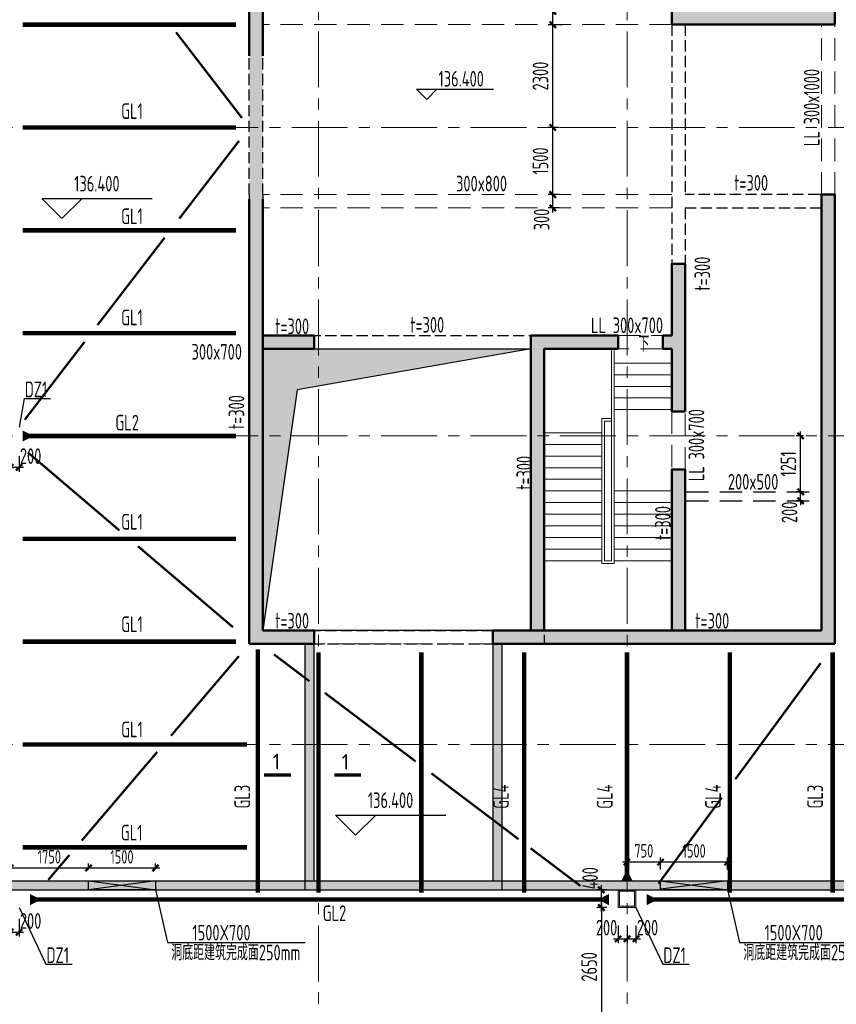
# Model space of a CAD drawing. Extents: x 297125 to 381225, y 1257649 to 1317049.
# Tile 6 of 42: x 322517 to 340786, y 1268795 to 1290818. Entities that reach past the tile are written whole.
import ezdxf
from ezdxf.enums import TextEntityAlignment as Align

# ---------------------------------------------------------------- set-up
doc = ezdxf.new("R2010")
doc.units = 0
doc.header["$LTSCALE"] = 1000
for name, pattern in [('DASH', [0.35, 0.25, -0.1]), ('DASHED', [0.75, 0.5, -0.25]), ('S-PLAN-F6以上-MODEL2$0$S-PLAN-F6以上-BEAM$0$DASHED', [0.75, 0.5, -0.25]), ('S-REF-AXIS$0$CENTER', [2, 1.25, -0.25, 0.25, -0.25])]:
    doc.linetypes.add(name, pattern=pattern)
doc.layers.get('0').update_dxf_attribs({"linetype": 'CONTINUOUS'})
doc.layers.get('Defpoints').update_dxf_attribs({"linetype": 'CONTINUOUS'})
for name, color, linetype, lineweight in [('1标注', 7, 'CONTINUOUS', 13), ('AM-STAR-G$0$A-ANNO-SYMB', 3, 'CONTINUOUS', 18), ('AM-STAR-G$0$A-ANNO-TEXT', 7, 'CONTINUOUS', 25), ('AM-STAR-G$0$A-FLOR-STRS', 51, 'CONTINUOUS', 18), ('COLU', 7, 'CONTINUOUS', 0), ('DIM', 3, 'CONTINUOUS', 0), ('S-BEAM-SE', 144, 'DASHED', 25), ('S-HOLE', 5, 'CONTINUOUS', 25), ('S-HOLE-HATCH', 254, 'CONTINUOUS', 25), ('S-PLAN-F6以上-MODEL2$0$S-PLAN-F6以上-BEAM$0$S-BEAM', 130, 'S-PLAN-F6以上-MODEL2$0$S-PLAN-F6以上-BEAM$0$DASHED', 20), ('S-REF-AXIS$0$S-AXIS', 10, 'S-REF-AXIS$0$CENTER', 18), ('S-STEL-COLU', 140, 'CONTINUOUS', 20), ('S-STEL-HATCH', 252, 'CONTINUOUS', 20), ('S-WALL-DASH', 50, 'DASHED', 50), ('STPM_RBEAM_SIG', 2, 'CONTINUOUS', 0), ('STPM_RBEAM_THICK', 3, 'CONTINUOUS', 0), ('STPM_SBEAM_THICK', 2, 'CONTINUOUS', 0), ('THICK', 6, 'CONTINUOUS', 0)]:
    doc.layers.add(name, color=color, linetype=linetype, lineweight=lineweight)
for name, color, linetype in [('A-ANNO-IDEN-LEVL', 3, 'CONTINUOUS'), ('A-ANNO-TEXT', 7, 'CONTINUOUS'), ('A-WALL', 255, 'CONTINUOUS'), ('A-WALL-HATCH', 251, 'CONTINUOUS')]:
    doc.layers.add(name, color=color, linetype=linetype)
doc.styles.add('_TCH_DIM', font='tssdeng', dxfattribs={"width": 0.7, "bigfont": 'hztxt'})
doc.styles.add('AM-STAR-G$0$_TCH_DIM', font='tssdeng.shx', dxfattribs={"width": 0.7, "bigfont": 'hztxt.shx'})
doc.styles.add('TSSD_Dimension', font='tssdeng.shx', dxfattribs={"width": 0.7, "bigfont": 'hztxt.shx'})
doc.styles.add('TSSD_Label', font='tssdeng.shx', dxfattribs={"width": 0.7, "bigfont": 'hztxt.shx'})
doc.styles.add('TSSD_Rein', font='tssdeng.shx', dxfattribs={"width": 0.7, "bigfont": 'hztxt.shx'})
doc.dimstyles.new('TSSD_100_100', dxfattribs={"dimtxt": 300, "dimasz": 100, "dimexe": 100, "dimexo": 250, "dimgap": 100, "dimtad": 1, "dimdec": 0, "dimzin": 0, "dimdsep": 46, "dimtxsty": 'TSSD_Dimension', "dimblk": 'ARCHTICK', "dimblk1": 'ARCHTICK', "dimblk2": 'ARCHTICK', "dimcen": 0, "dimdle": 100, "dimclrt": 7, "dimadec": 0, "dimazin": 0, "dimtfac": 1, "dimtdec": 0, "dimtix": 1, "dimtmove": 2, "dimatfit": 3, "dimfxl": 1, "dimtolj": 1, "dimtzin": 0, "dimarcsym": 0})

# ---------------------------------------------------------------- blocks, each defined once
blk = doc.blocks.new('136wall')
at = {"layer": 'A-WALL-HATCH'}
for points in [[(338511, 1478303), (338811, 1478003), (338811, 1481753), (338511, 1481753)], [(325711, 1474103), (326011, 1474103), (326011, 1481153), (325911, 1481320), (325711, 1481353)], [(335161, 1478003), (335461, 1478303), (335461, 1481453), (335161, 1481153)], [(335461, 1478303), (335161, 1478003), (338811, 1478003), (338511, 1478303)], [(325711, 1464153), (326011, 1464453), (326011, 1474103), (325711, 1474103)], [(338511, 1474203), (338511, 1469453), (338811, 1469453), (338811, 1474203)], [(335161, 1471053), (334961, 1471053), (334961, 1470753), (335161, 1470753), (335161, 1469353), (335461, 1469353), (335461, 1470753), (335461, 1472653), (335161, 1472653)], [(327161, 1471053), (326011, 1471053), (326011, 1470753), (327161, 1470753)], [(332311, 1470753), (333961, 1470753), (333961, 1471053), (332011, 1471053), (332011, 1464453), (332211, 1464453), (332311, 1464453)], [(338811, 1469453), (338511, 1469453), (338511, 1467753), (338811, 1467753)], [(335461, 1468053), (335161, 1468053), (335161, 1464453), (335311, 1464453), (335461, 1464453)], [(338811, 1467753), (338511, 1467753), (338511, 1464453), (338811, 1464153)], [(326011, 1464453), (325711, 1464153), (327161, 1464153), (327161, 1464453)], [(331161, 1464153), (332211, 1464153), (332211, 1464453), (331161, 1464453)], [(332211, 1464453), (332211, 1464153), (335311, 1464153), (335311, 1464453)], [(335311, 1464453), (335311, 1464153), (338811, 1464153), (338511, 1464453)]]:
    blk.add_hatch(color=256, dxfattribs=at).paths.add_polyline_path(points)
at = {"layer": 'S-WALL-DASH', "linetype": 'ByBlock'}
for p, q in [((338811, 1478003), (338811, 1481753)), ((325711, 1477303), (325711, 1481353)), ((326011, 1477303), (326011, 1481153)), ((335161, 1478003), (335161, 1481153)), ((335161, 1478003), (338811, 1478003)), ((325711, 1464153), (325711, 1474103)), ((326011, 1464453), (326011, 1474103)), ((338511, 1474203), (338511, 1469453)), ((338811, 1474203), (338511, 1474203)), ((338811, 1474203), (338811, 1469453)), ((338511, 1469453), (338511, 1467753)), ((338811, 1469453), (338811, 1467753)), ((338511, 1467753), (338511, 1464453)), ((338811, 1467753), (338811, 1464153)), ((326011, 1464453), (327161, 1464453)), ((327161, 1464453), (327161, 1464153)), ((331161, 1464453), (332211, 1464453)), ((331161, 1464453), (331161, 1464153)), ((332211, 1464453), (335311, 1464453)), ((335311, 1464453), (338511, 1464453)), ((325711, 1464153), (327161, 1464153)), ((331161, 1464153), (332211, 1464153)), ((332211, 1464153), (335311, 1464153)), ((335311, 1464153), (338811, 1464153))]:
    blk.add_line(p, q, dxfattribs=at)
for points in [[(334961, 1471053), (335161, 1471053), (335161, 1472653), (335461, 1472653), (335461, 1470753)], [(326011, 1471053), (327161, 1471053), (327161, 1470753), (326011, 1470753)], [(332011, 1464453), (332011, 1471053), (333961, 1471053)], [(333961, 1470753), (332311, 1470753), (332311, 1464453)], [(335161, 1470753), (334961, 1470753)]]:
    blk.add_lwpolyline(points, dxfattribs=at)
at = {"layer": 'S-WALL-DASH', "linetype": 'Continuous'}
for points in [[(333961, 1471053), (333961, 1470753)], [(334961, 1471053), (334961, 1470753)], [(335161, 1470753), (335161, 1469353), (335461, 1469353), (335461, 1470753)], [(335161, 1464453), (335161, 1468053), (335461, 1468053), (335461, 1464453)]]:
    blk.add_lwpolyline(points, dxfattribs=at)
blk = doc.blocks.new('axil')
at = {"layer": 'S-REF-AXIS$0$S-AXIS'}
for p, q in [((-791074.7, 1009933), (-791074.7, 1055133)), ((-784174.7, 1009933), (-784174.7, 1055133)), ((-813674.7, 1033033), (-768974.7, 1033033)), ((-813674.7, 1026133), (-768974.7, 1026133)), ((-813674.7, 1019233), (-768974.7, 1019233))]:
    blk.add_line(p, q, dxfattribs=at)
blk = doc.blocks.new('756745674')
at = {"layer": 'S-STEL-HATCH'}
h = blk.add_hatch(color=256, dxfattribs=at)
h.dxf.hatch_style = 1
h.paths.add_polyline_path([(312985, 1557855), (312985, 1558255), (312585, 1558255), (312585, 1557855)])
h.paths.add_polyline_path([(312615, 1557885), (312615, 1558225), (312955, 1558225), (312955, 1557885)], flags=16)
at = {"layer": 'S-STEL-COLU'}
for points in [[(312585, 1557855), (312985, 1557855), (312985, 1558255), (312585, 1558255)], [(312615, 1557885), (312955, 1557885), (312955, 1558225), (312615, 1558225)]]:
    blk.add_lwpolyline(points, close=True, dxfattribs=at)
blk = doc.blocks.new('765764546')
at = {"layer": 'A-WALL', "linetype": 'DASH'}
for p, q in [((280342, 1250158), (280342, 1253408)), ((293442, 1250158), (293442, 1253508)), ((280642, 1250158), (280642, 1253308)), ((289792, 1250158), (289792, 1253308)), ((289792, 1250158), (289792, 1243208)), ((290092, 1250158), (290092, 1246358)), ((290092, 1250158), (293442, 1250158)), ((280342, 1246358), (280342, 1243183)), ((280642, 1246358), (280642, 1243208)), ((293442, 1246358), (290092, 1246358)), ((293442, 1246358), (293442, 1239608)), ((290092, 1246058), (293142, 1246058)), ((290092, 1246058), (290092, 1242908)), ((293142, 1246058), (293142, 1239608)), ((280342, 1243183), (280342, 1236308)), ((280642, 1243208), (286792, 1243208)), ((286792, 1243208), (288592, 1243208)), ((290092, 1243108), (290092, 1242908)), ((280642, 1242908), (280642, 1236608)), ((280642, 1242908), (286642, 1242908)), ((286642, 1242908), (286642, 1241908)), ((286942, 1241208), (286942, 1242908)), ((286942, 1242908), (288592, 1242908)), ((286642, 1241908), (286642, 1236608)), ((286942, 1236608), (286942, 1241208)), ((289792, 1240208), (289792, 1239608)), ((290092, 1240208), (290092, 1239608)), ((289792, 1239608), (289792, 1236608)), ((290092, 1239608), (290092, 1236608)), ((293142, 1239608), (293142, 1236608)), ((293442, 1239608), (293442, 1236308)), ((280642, 1236608), (286642, 1236608)), ((286942, 1236608), (289792, 1236608)), ((290092, 1236608), (293142, 1236608)), ((280342, 1236308), (286792, 1236308)), ((286792, 1236308), (289942, 1236308)), ((289942, 1236308), (293442, 1236308))]:
    blk.add_line(p, q, dxfattribs=at)
at = {"layer": 'S-HOLE-HATCH', "linetype": 'DASH'}
for points in [[(280342, 1246358), (280342, 1246358), (280342, 1250158)], [(280642, 1246358), (280642, 1250158)]]:
    blk.add_lwpolyline(points, dxfattribs=at)
blk.add_lwpolyline([(293142, 1246358), (293142, 1246358)], close=True, dxfattribs=at)
blk = doc.blocks.new('_ArchTick')
at = {"color": 0, "linetype": 'ByBlock', "const_width": 0.5}
blk.add_lwpolyline([(-0.71, -0.71), (0.71, 0.71)], dxfattribs=at)
blk = doc.blocks.new('*D164')
at = {"layer": 'Defpoints', "color": 0, "transparency": 16777216}
for p in [(335900, 1271357), (335528, 1270957), (335900, 1270957)]:
    blk.add_point(p, dxfattribs=at)
at = {"layer": 'DIM', "color": 0, "lineweight": -2, "transparency": 16777216}
for p, q in [((335528, 1271457), (335528, 1270857)), ((335650, 1271357), (335428, 1271357)), ((335650, 1270957), (335428, 1270957))]:
    blk.add_line(p, q, dxfattribs=at)
at = {"layer": 'DIM', "color": 0, "lineweight": -2, "transparency": 16777216, "xscale": 100, "yscale": 100, "zscale": 100}
for p, rotation in [((335528, 1271357), 90), ((335528, 1270957), 270)]:
    blk.add_blockref('_ArchTick', p, dxfattribs=dict(at, rotation=rotation))
at = {"layer": 'DIM', "color": 7, "transparency": 16777216, "insert": (335278, 1271615), "char_height": 350, "attachment_point": 5, "rotation": 90, "style": 'TSSD_Dimension'}
blk.add_mtext('\\A1;400', dxfattribs=at)
blk = doc.blocks.new('*D163')
at = {"layer": 'Defpoints', "color": 0, "transparency": 16777216}
for p in [(335904, 1270957, 0), (335532, 1268307), (335904, 1268307)]:
    blk.add_point(p, dxfattribs=at)
at = {"layer": 'DIM', "color": 0, "lineweight": -2, "transparency": 16777216}
for p, q in [((335532, 1271057), (335532, 1268207)), ((335654, 1270957), (335432, 1270957)), ((335654, 1268307), (335432, 1268307))]:
    blk.add_line(p, q, dxfattribs=at)
at = {"layer": 'DIM', "color": 0, "lineweight": -2, "transparency": 16777216, "xscale": 100, "yscale": 100, "zscale": 100}
for p, rotation in [((335532, 1270957), 90), ((335532, 1268307), 270)]:
    blk.add_blockref('_ArchTick', p, dxfattribs=dict(at, rotation=rotation))
at = {"layer": 'DIM', "color": 7, "transparency": 16777216, "insert": (335257, 1269632), "char_height": 350, "attachment_point": 5, "rotation": 90, "style": 'TSSD_Dimension'}
blk.add_mtext('\\A1;2650', dxfattribs=at)
blk = doc.blocks.new('*D148')
at = {"layer": 'Defpoints', "color": 0, "transparency": 16777216}
for p in [(322304, 1270957), (322504, 1270957), (322504, 1270409)]:
    blk.add_point(p, dxfattribs=at)
at = {"layer": 'DIM', "color": 0, "lineweight": -2, "transparency": 16777216}
for p, q in [((322304, 1270707), (322304, 1270309)), ((322504, 1270707), (322504, 1270309)), ((322204, 1270409), (322604, 1270409))]:
    blk.add_line(p, q, dxfattribs=at)
at = {"layer": 'DIM', "color": 0, "lineweight": -2, "transparency": 16777216, "xscale": 100, "yscale": 100, "zscale": 100, "rotation": 180}
blk.add_blockref('_ArchTick', (322304, 1270409), dxfattribs=at)
at = {"layer": 'DIM', "color": 0, "lineweight": -2, "transparency": 16777216, "xscale": 100, "yscale": 100, "zscale": 100}
blk.add_blockref('_ArchTick', (322504, 1270409), dxfattribs=at)
at = {"layer": 'DIM', "color": 7, "transparency": 16777216, "insert": (322762, 1270659), "char_height": 350, "attachment_point": 5, "style": 'TSSD_Dimension'}
blk.add_mtext('\\A1;200', dxfattribs=at)
blk = doc.blocks.new('*D146')
at = {"layer": 'Defpoints', "color": 0, "transparency": 16777216}
for p in [(336104, 1270807), (336304, 1270807), (336304, 1270259)]:
    blk.add_point(p, dxfattribs=at)
at = {"layer": 'DIM', "color": 0, "lineweight": -2, "transparency": 16777216}
for p, q in [((336104, 1270557), (336104, 1270159)), ((336304, 1270557), (336304, 1270159)), ((336004, 1270259), (336404, 1270259))]:
    blk.add_line(p, q, dxfattribs=at)
at = {"layer": 'DIM', "color": 0, "lineweight": -2, "transparency": 16777216, "xscale": 100, "yscale": 100, "zscale": 100, "rotation": 180}
blk.add_blockref('_ArchTick', (336104, 1270259), dxfattribs=at)
at = {"layer": 'DIM', "color": 0, "lineweight": -2, "transparency": 16777216, "xscale": 100, "yscale": 100, "zscale": 100}
blk.add_blockref('_ArchTick', (336304, 1270259), dxfattribs=at)
at = {"layer": 'DIM', "color": 7, "transparency": 16777216, "insert": (336562, 1270509), "char_height": 350, "attachment_point": 5, "style": 'TSSD_Dimension'}
blk.add_mtext('\\A1;200', dxfattribs=at)
blk = doc.blocks.new('*D145')
at = {"layer": 'Defpoints', "color": 0, "transparency": 16777216}
for p in [(335904, 1270807), (336104, 1270807), (336104, 1270259)]:
    blk.add_point(p, dxfattribs=at)
at = {"layer": 'DIM', "color": 0, "lineweight": -2, "transparency": 16777216}
for p, q in [((335904, 1270557), (335904, 1270159)), ((336104, 1270557), (336104, 1270159)), ((335804, 1270259), (336204, 1270259))]:
    blk.add_line(p, q, dxfattribs=at)
at = {"layer": 'DIM', "color": 0, "lineweight": -2, "transparency": 16777216, "xscale": 100, "yscale": 100, "zscale": 100, "rotation": 180}
blk.add_blockref('_ArchTick', (335904, 1270259), dxfattribs=at)
at = {"layer": 'DIM', "color": 0, "lineweight": -2, "transparency": 16777216, "xscale": 100, "yscale": 100, "zscale": 100}
blk.add_blockref('_ArchTick', (336104, 1270259), dxfattribs=at)
at = {"layer": 'DIM', "color": 7, "transparency": 16777216, "insert": (335646, 1270509), "char_height": 350, "attachment_point": 5, "style": 'TSSD_Dimension'}
blk.add_mtext('\\A1;200', dxfattribs=at)
blk = doc.blocks.new('*D136')
at = {"layer": 'Defpoints', "color": 0, "transparency": 16777216}
for p in [(322304, 1281306), (322504, 1281306), (322504, 1280806)]:
    blk.add_point(p, dxfattribs=at)
at = {"layer": 'DIM', "color": 0, "lineweight": -2, "transparency": 16777216}
for p, q in [((322304, 1281056), (322304, 1280706)), ((322504, 1281056), (322504, 1280706)), ((322204, 1280806), (322604, 1280806))]:
    blk.add_line(p, q, dxfattribs=at)
at = {"layer": 'DIM', "color": 0, "lineweight": -2, "transparency": 16777216, "xscale": 100, "yscale": 100, "zscale": 100, "rotation": 180}
blk.add_blockref('_ArchTick', (322304, 1280806), dxfattribs=at)
at = {"layer": 'DIM', "color": 0, "lineweight": -2, "transparency": 16777216, "xscale": 100, "yscale": 100, "zscale": 100}
blk.add_blockref('_ArchTick', (322504, 1280806), dxfattribs=at)
at = {"layer": 'DIM', "color": 7, "transparency": 16777216, "insert": (322762, 1281056), "char_height": 350, "attachment_point": 5, "style": 'TSSD_Dimension'}
blk.add_mtext('\\A1;200', dxfattribs=at)
blk = doc.blocks.new('*D82')
at = {"layer": 'Defpoints', "color": 0, "transparency": 16777216}
for p in [(339988, 1281507), (340302, 1281507), (340302, 1280257)]:
    blk.add_point(p, dxfattribs=at)
at = {"layer": 'DIM', "color": 0, "lineweight": -2, "transparency": 16777216}
for p, q in [((339988, 1280157), (339988, 1281607)), ((340052, 1281507), (339888, 1281507)), ((340052, 1280257), (339888, 1280257))]:
    blk.add_line(p, q, dxfattribs=at)
at = {"layer": 'DIM', "color": 0, "lineweight": -2, "transparency": 16777216, "xscale": 100, "yscale": 100, "zscale": 100}
for p, rotation in [((339988, 1281507), 90), ((339988, 1280257), 270)]:
    blk.add_blockref('_ArchTick', p, dxfattribs=dict(at, rotation=rotation))
at = {"layer": 'DIM', "color": 7, "transparency": 16777216, "insert": (339713, 1280882), "char_height": 350, "attachment_point": 5, "rotation": 90, "style": 'TSSD_Dimension'}
blk.add_mtext('\\A1;1251', dxfattribs=at)
blk = doc.blocks.new('*D81')
at = {"layer": 'Defpoints', "color": 0, "transparency": 16777216}
for p in [(339988, 1280257), (340302, 1280257), (340302, 1280057)]:
    blk.add_point(p, dxfattribs=at)
at = {"layer": 'DIM', "color": 0, "lineweight": -2, "transparency": 16777216}
for p, q in [((340052, 1280257), (339888, 1280257)), ((339988, 1280257), (339988, 1280357)), ((339988, 1280057), (339988, 1280257)), ((340052, 1280057), (339888, 1280057)), ((339988, 1280057), (339988, 1279957))]:
    blk.add_line(p, q, dxfattribs=at)
at = {"layer": 'DIM', "color": 0, "lineweight": -2, "transparency": 16777216, "xscale": 100, "yscale": 100, "zscale": 100}
for p, rotation in [((339988, 1280257), 270), ((339988, 1280057), 90)]:
    blk.add_blockref('_ArchTick', p, dxfattribs=dict(at, rotation=rotation))
at = {"layer": 'DIM', "color": 7, "transparency": 16777216, "insert": (339738, 1279799), "char_height": 350, "attachment_point": 5, "rotation": 90, "style": 'TSSD_Dimension'}
blk.add_mtext('\\A1;200', dxfattribs=at)
blk = doc.blocks.new('*D62')
at = {"layer": 'Defpoints', "color": 0, "transparency": 16777216}
for p in [(334443, 1291007), (334904, 1291007), (334904, 1290707)]:
    blk.add_point(p, dxfattribs=at)
at = {"layer": 'DIM', "color": 0, "lineweight": -2, "transparency": 16777216}
for p, q in [((334443, 1290607), (334443, 1291107)), ((334654, 1291007), (334343, 1291007)), ((334654, 1290707), (334343, 1290707))]:
    blk.add_line(p, q, dxfattribs=at)
at = {"layer": 'DIM', "color": 0, "lineweight": -2, "transparency": 16777216, "xscale": 100, "yscale": 100, "zscale": 100}
for p, rotation in [((334443, 1291007), 90), ((334443, 1290707), 270)]:
    blk.add_blockref('_ArchTick', p, dxfattribs=dict(at, rotation=rotation))
at = {"layer": 'DIM', "color": 7, "transparency": 16777216, "insert": (334193, 1291265), "char_height": 350, "attachment_point": 5, "rotation": 90, "style": 'TSSD_Dimension'}
blk.add_mtext('\\A1;300', dxfattribs=at)
blk = doc.blocks.new('*D61')
at = {"layer": 'Defpoints', "color": 0, "transparency": 16777216}
for p in [(334443, 1286907), (334837, 1286907), (334837, 1286607)]:
    blk.add_point(p, dxfattribs=at)
at = {"layer": 'DIM', "color": 0, "lineweight": -2, "transparency": 16777216}
for p, q in [((334587, 1286907), (334343, 1286907)), ((334443, 1286507), (334443, 1287007)), ((334587, 1286607), (334343, 1286607))]:
    blk.add_line(p, q, dxfattribs=at)
at = {"layer": 'DIM', "color": 0, "lineweight": -2, "transparency": 16777216, "xscale": 100, "yscale": 100, "zscale": 100}
for p, rotation in [((334443, 1286907), 90), ((334443, 1286607), 270)]:
    blk.add_blockref('_ArchTick', p, dxfattribs=dict(at, rotation=rotation))
at = {"layer": 'DIM', "color": 7, "transparency": 16777216, "insert": (334193, 1286349), "char_height": 350, "attachment_point": 5, "rotation": 90, "style": 'TSSD_Dimension'}
blk.add_mtext('\\A1;300', dxfattribs=at)
blk = doc.blocks.new('*D60')
at = {"layer": 'Defpoints', "color": 0, "transparency": 16777216}
for p in [(334443, 1290707), (334904, 1290707), (334837, 1288407)]:
    blk.add_point(p, dxfattribs=at)
at = {"layer": 'DIM', "color": 0, "lineweight": -2, "transparency": 16777216}
for p, q in [((334443, 1288307), (334443, 1290807)), ((334654, 1290707), (334343, 1290707)), ((334587, 1288407), (334343, 1288407))]:
    blk.add_line(p, q, dxfattribs=at)
at = {"layer": 'DIM', "color": 0, "lineweight": -2, "transparency": 16777216, "xscale": 100, "yscale": 100, "zscale": 100}
for p, rotation in [((334443, 1290707), 90), ((334443, 1288407), 270)]:
    blk.add_blockref('_ArchTick', p, dxfattribs=dict(at, rotation=rotation))
at = {"layer": 'DIM', "color": 7, "transparency": 16777216, "insert": (334168, 1289557), "char_height": 350, "attachment_point": 5, "rotation": 90, "style": 'TSSD_Dimension'}
blk.add_mtext('\\A1;2300', dxfattribs=at)
blk = doc.blocks.new('*D59')
at = {"layer": 'Defpoints', "color": 0, "transparency": 16777216}
for p in [(334443, 1288407), (334837, 1288407), (334837, 1286907)]:
    blk.add_point(p, dxfattribs=at)
at = {"layer": 'DIM', "color": 0, "lineweight": -2, "transparency": 16777216}
for p, q in [((334587, 1288407), (334343, 1288407)), ((334443, 1286807), (334443, 1288507)), ((334587, 1286907), (334343, 1286907))]:
    blk.add_line(p, q, dxfattribs=at)
at = {"layer": 'DIM', "color": 0, "lineweight": -2, "transparency": 16777216, "xscale": 100, "yscale": 100, "zscale": 100}
for p, rotation in [((334443, 1288407), 90), ((334443, 1286907), 270)]:
    blk.add_blockref('_ArchTick', p, dxfattribs=dict(at, rotation=rotation))
at = {"layer": 'DIM', "color": 7, "transparency": 16777216, "insert": (334168, 1287657), "char_height": 350, "attachment_point": 5, "rotation": 90, "style": 'TSSD_Dimension'}
blk.add_mtext('\\A1;1500', dxfattribs=at)
blk = doc.blocks.new('*D200')
at = {"layer": 'Defpoints', "color": 0, "transparency": 16777216}
for p in [(336104, 1271977), (336104, 1271557), (336854, 1271557)]:
    blk.add_point(p, dxfattribs=at)
at = {"layer": 'DIM', "color": 0, "lineweight": -2, "transparency": 16777216}
for p, q in [((336954, 1271977), (336004, 1271977)), ((336104, 1271807), (336104, 1272077)), ((336854, 1271807), (336854, 1272077))]:
    blk.add_line(p, q, dxfattribs=at)
at = {"layer": 'DIM', "color": 0, "lineweight": -2, "transparency": 16777216, "xscale": 100, "yscale": 100, "zscale": 100, "rotation": 180}
blk.add_blockref('_ArchTick', (336104, 1271977), dxfattribs=at)
at = {"layer": 'DIM', "color": 0, "lineweight": -2, "transparency": 16777216, "xscale": 100, "yscale": 100, "zscale": 100}
blk.add_blockref('_ArchTick', (336854, 1271977), dxfattribs=at)
at = {"layer": 'DIM', "color": 7, "transparency": 16777216, "insert": (336479, 1272227), "char_height": 300, "attachment_point": 5, "style": 'TSSD_Dimension'}
blk.add_mtext('\\A1;750', dxfattribs=at)
blk = doc.blocks.new('*D201')
at = {"layer": 'Defpoints', "color": 0, "transparency": 16777216}
for p in [(336854, 1271977), (336854, 1271557), (338354, 1271557)]:
    blk.add_point(p, dxfattribs=at)
at = {"layer": 'DIM', "color": 0, "lineweight": -2, "transparency": 16777216}
for p, q in [((338454, 1271977), (336754, 1271977)), ((336854, 1271807), (336854, 1272077)), ((338354, 1271807), (338354, 1272077))]:
    blk.add_line(p, q, dxfattribs=at)
at = {"layer": 'DIM', "color": 0, "lineweight": -2, "transparency": 16777216, "xscale": 100, "yscale": 100, "zscale": 100, "rotation": 180}
blk.add_blockref('_ArchTick', (336854, 1271977), dxfattribs=at)
at = {"layer": 'DIM', "color": 0, "lineweight": -2, "transparency": 16777216, "xscale": 100, "yscale": 100, "zscale": 100}
blk.add_blockref('_ArchTick', (338354, 1271977), dxfattribs=at)
at = {"layer": 'DIM', "color": 7, "transparency": 16777216, "insert": (337604, 1272227), "char_height": 300, "attachment_point": 5, "style": 'TSSD_Dimension'}
blk.add_mtext('\\A1;1500', dxfattribs=at)
blk = doc.blocks.new('*D202')
at = {"layer": 'Defpoints', "color": 0, "transparency": 16777216}
for p in [(324054, 1271843), (324054, 1271557), (325554, 1271557)]:
    blk.add_point(p, dxfattribs=at)
at = {"layer": 'DIM', "color": 0, "lineweight": -2, "transparency": 16777216}
for p, q in [((324054, 1271807), (324054, 1271943)), ((325554, 1271807), (325554, 1271943)), ((325654, 1271843), (323954, 1271843))]:
    blk.add_line(p, q, dxfattribs=at)
at = {"layer": 'DIM', "color": 0, "lineweight": -2, "transparency": 16777216, "xscale": 100, "yscale": 100, "zscale": 100, "rotation": 180}
blk.add_blockref('_ArchTick', (324054, 1271843), dxfattribs=at)
at = {"layer": 'DIM', "color": 0, "lineweight": -2, "transparency": 16777216, "xscale": 100, "yscale": 100, "zscale": 100}
blk.add_blockref('_ArchTick', (325554, 1271843), dxfattribs=at)
at = {"layer": 'DIM', "color": 7, "transparency": 16777216, "insert": (324804, 1272093), "char_height": 300, "attachment_point": 5, "style": 'TSSD_Dimension'}
blk.add_mtext('\\A1;1500', dxfattribs=at)
blk = doc.blocks.new('*D203')
at = {"layer": 'Defpoints', "color": 0, "transparency": 16777216}
for p in [(322304, 1271843), (322304, 1271557), (324054, 1271557)]:
    blk.add_point(p, dxfattribs=at)
at = {"layer": 'DIM', "color": 0, "lineweight": -2, "transparency": 16777216}
for p, q in [((322304, 1271807), (322304, 1271943)), ((324054, 1271807), (324054, 1271943)), ((324154, 1271843), (322204, 1271843))]:
    blk.add_line(p, q, dxfattribs=at)
at = {"layer": 'DIM', "color": 0, "lineweight": -2, "transparency": 16777216, "xscale": 100, "yscale": 100, "zscale": 100, "rotation": 180}
blk.add_blockref('_ArchTick', (322304, 1271843), dxfattribs=at)
at = {"layer": 'DIM', "color": 0, "lineweight": -2, "transparency": 16777216, "xscale": 100, "yscale": 100, "zscale": 100}
blk.add_blockref('_ArchTick', (324054, 1271843), dxfattribs=at)
at = {"layer": 'DIM', "color": 7, "transparency": 16777216, "insert": (323179, 1272093), "char_height": 300, "attachment_point": 5, "style": 'TSSD_Dimension'}
blk.add_mtext('\\A1;1750', dxfattribs=at)

msp = doc.modelspace()

# ---------------------------------------------------------------- hatches: boundary and pattern name
at = {"layer": 'A-WALL-HATCH'}
h = msp.add_hatch(color=256, dxfattribs=at)
h.dxf.hatch_style = 1
h.paths.add_polyline_path([(346053.87, 1305257.37), (346053.87, 1271557.37), (333303.87, 1271557.37), (333303.87, 1271357.37), (346253.87, 1271357.37), (346253.87, 1305457.37), (312153.87, 1305457.37), (312153.87, 1271357.37), (328903.87, 1271357.37), (328903.87, 1271557.37), (312353.87, 1271557.37), (312353.87, 1305257.37)])
msp.add_hatch(color=256, dxfattribs=at).paths.add_polyline_path([(333103.87, 1271557.37), (329103.87, 1271557.37), (329103.87, 1276857.37), (328903.87, 1276857.37), (328903.87, 1271357.37), (333303.87, 1271357.37), (333303.87, 1276857.37), (333103.87, 1276857.37)])
at = {"layer": 'S-HOLE-HATCH'}
h = msp.add_hatch(color=256, dxfattribs=at)
h.dxf.hatch_style = 1
h.paths.add_polyline_path([(333953.87, 1283457.37), (327953.87, 1283457.37), (327953.87, 1277157.37), (328725.83, 1282539.75)])

# ---------------------------------------------------------------- linework, layer by layer
at = {"elevation": 0}
for points in [[(322618.66, 1282347.23), (322503.87, 1281706.33)], [(322618.66, 1282347.23), (322618.66, 1282347.23), (323205.93, 1282347.23)], [(322503.87, 1270957.37), (323105.38, 1269691.03)], [(336303.87, 1270957.37), (336905.38, 1269691.03)], [(323105.38, 1269691.03), (323105.38, 1269691.03), (323692.65, 1269691.03)], [(336905.38, 1269691.03), (336905.38, 1269691.03), (337492.65, 1269691.03)]]:
    msp.add_lwpolyline(points, dxfattribs=at)
at = {"layer": 'A-ANNO-IDEN-LEVL'}
for p, q in [((331622.28, 1289036.55, 0), (331397.28, 1289261.55, 0)), ((331397.28, 1289261.55, 0), (333120.54, 1289261.55, 0)), ((331622.28, 1289036.55, 0), (331847.28, 1289261.55, 0)), ((323461.69, 1286368.71, 0), (323011.69, 1286818.71, 0)), ((323011.69, 1286818.71, 0), (325477.29, 1286818.71, 0)), ((323461.69, 1286368.71, 0), (323911.69, 1286818.71, 0)), ((330032.71, 1272576.87, 0), (329582.71, 1273026.87, 0)), ((329582.71, 1273026.87, 0), (332048.31, 1273026.87, 0)), ((330032.71, 1272576.87, 0), (330482.71, 1273026.87, 0))]:
    msp.add_line(p, q, dxfattribs=at)
at = {"layer": 'A-ANNO-TEXT', "elevation": 0}
for points in [[(324053.87, 1271381.63), (324053.87, 1271557.37), (325553.87, 1271557.37), (325553.87, 1271357.37), (324053.87, 1271357.37)], [(336853.87, 1271381.63), (336853.87, 1271557.37), (338353.87, 1271557.37), (338353.87, 1271357.37), (336853.87, 1271357.37)]]:
    msp.add_lwpolyline(points, close=True, dxfattribs=at)
for points in [[(324053.87, 1271557.37), (325553.87, 1271357.37)], [(325553.87, 1271557.37), (324053.87, 1271357.37)], [(336853.87, 1271557.37), (338353.87, 1271357.37)], [(338353.87, 1271557.37), (336853.87, 1271369.5)], [(325553.87, 1271357.37), (325820.65, 1270177.51), (328906.5, 1270177.51)], [(338353.87, 1271357.37), (338620.65, 1270177.51), (341706.5, 1270177.51)]]:
    msp.add_lwpolyline(points, dxfattribs=at)
at = {"layer": 'A-WALL'}
for p, q in [((340753.87, 1286907.37, 0), (340253.87, 1286907.37, 0)), ((340253.87, 1286607.37, 0), (340453.87, 1286607.37, 0)), ((333103.87, 1277157.37, 0), (333953.87, 1277157.37, 0)), ((333103.87, 1277157.37, 0), (333103.87, 1276857.37, 0)), ((334253.87, 1277057.37, 0), (334253.87, 1276857.37, 0)), ((328903.87, 1271357.37, 0), (328903.87, 1276857.37, 0)), ((329103.87, 1271557.37, 0), (329103.87, 1276857.37, 0)), ((333103.87, 1276857.37, 0), (333103.87, 1271557.37, 0)), ((333103.87, 1276857.37, 0), (334253.87, 1276857.37, 0)), ((333303.87, 1276857.37, 0), (333303.87, 1271357.37, 0)), ((334253.87, 1276857.37, 0), (337103.87, 1276857.37, 0)), ((329103.87, 1271557.37, 0), (333103.87, 1271557.37, 0)), ((328903.87, 1271357.37, 0), (333303.87, 1271357.37, 0))]:
    msp.add_line(p, q, dxfattribs=at)
at = {"layer": 'A-WALL', "elevation": 0}
for points in [[(312153.87, 1305457.37), (312153.87, 1271357.37), (346253.87, 1271357.37), (346253.87, 1305457.37)], [(312353.87, 1305257.37), (312353.87, 1271557.37), (346053.87, 1271557.37), (346053.87, 1305257.37)]]:
    msp.add_lwpolyline(points, close=True, dxfattribs=at)
at = {"layer": 'AM-STAR-G$0$A-ANNO-SYMB', "elevation": 0}
msp.add_lwpolyline([(336458.87, 1283287.28, 0, 0, 0), (336458.87, 1278012.37, 0, 0, 0), (334898.87, 1278012.37, 0, 0, 0), (334898.87, 1279717.37, 80, 0, 0), (334898.87, 1280017.37, 0, 0, 0)], format="xyseb", dxfattribs=at)
at = {"layer": 'AM-STAR-G$0$A-FLOR-STRS'}
for p, q in [((335813.87, 1283137.37, 0), (337103.87, 1283137.37, 0)), ((335813.87, 1282877.37, 0), (337103.87, 1282877.37, 0)), ((335813.87, 1282617.37, 0), (337103.87, 1282617.37, 0)), ((335813.87, 1282357.37, 0), (337103.87, 1282357.37, 0)), ((335813.87, 1282097.37, 0), (337103.87, 1282097.37, 0)), ((334253.87, 1281577.37, 0), (335543.87, 1281577.37, 0)), ((334253.87, 1281317.37, 0), (335543.87, 1281317.37, 0)), ((334253.87, 1281057.37, 0), (335543.87, 1281057.37, 0)), ((334253.87, 1280797.37, 0), (335543.87, 1280797.37, 0)), ((334253.87, 1280537.37, 0), (335543.87, 1280537.37, 0)), ((334253.87, 1280277.37, 0), (335543.87, 1280277.37, 0)), ((335813.87, 1280277.37, 0), (337103.87, 1280277.37, 0)), ((334253.87, 1280017.37, 0), (335543.87, 1280017.37, 0)), ((335813.87, 1280017.37, 0), (337103.87, 1280017.37, 0)), ((334253.87, 1279757.37, 0), (335543.87, 1279757.37, 0)), ((335813.87, 1279757.37, 0), (337103.87, 1279757.37, 0)), ((334253.87, 1279497.37, 0), (335543.87, 1279497.37, 0)), ((335813.87, 1279497.37, 0), (337103.87, 1279497.37, 0)), ((334253.87, 1279237.37, 0), (335543.87, 1279237.37, 0)), ((335813.87, 1279237.37, 0), (337103.87, 1279237.37, 0)), ((334253.87, 1278977.37, 0), (335543.87, 1278977.37, 0)), ((335813.87, 1278977.37, 0), (337103.87, 1278977.37, 0)), ((334253.87, 1278717.37, 0), (335543.87, 1278717.37, 0)), ((335813.87, 1278717.37, 0), (337103.87, 1278717.37, 0))]:
    msp.add_line(p, q, dxfattribs=at)
at = {"layer": 'AM-STAR-G$0$A-FLOR-STRS', "elevation": 0}
msp.add_lwpolyline([(335753.87, 1281897.37), (335543.87, 1281897.37), (335543.87, 1278657.37), (335813.87, 1278657.37), (335813.87, 1283457.37), (335753.87, 1283457.37), (335753.87, 1278717.37), (335603.87, 1278717.37), (335603.87, 1281837.37), (335753.87, 1281837.37)], dxfattribs=at)
at = {"layer": 'COLU', "elevation": 0}
msp.add_lwpolyline([(335903.87, 1271357.37), (336303.87, 1271357.37), (336303.87, 1270957.37), (335903.87, 1270957.37)], close=True, dxfattribs=at)
at = {"layer": 'S-BEAM-SE', "elevation": 0}
for points in [[(337428.87, 1280256.82), (340453.49, 1280256.82)], [(337428.87, 1280056.82), (340453.49, 1280056.82)]]:
    msp.add_lwpolyline(points, dxfattribs=at)
at = {"layer": 'S-HOLE', "elevation": 0}
msp.add_lwpolyline([(327953.87, 1283457.37), (333953.87, 1283457.37), (333953.87, 1277157.37), (327953.87, 1277157.37)], close=True, dxfattribs=at)
msp.add_lwpolyline([(333953.87, 1283457.37), (328725.83, 1282539.75), (327953.87, 1277157.37)], dxfattribs=at)
at = {"layer": 'S-PLAN-F6以上-MODEL2$0$S-PLAN-F6以上-BEAM$0$S-BEAM'}
for p, q in [((340453.87, 1286907.37, 0), (340453.87, 1290707.37, 0)), ((340753.87, 1286907.37, 0), (340753.87, 1290707.37, 0)), ((333103.87, 1277157.37, 0), (329103.87, 1277157.37, 0)), ((337103.87, 1277157.37, 0), (334253.87, 1277157.37, 0)), ((333103.87, 1276857.37, 0), (329103.87, 1276857.37, 0)), ((337103.87, 1276857.37, 0), (334253.87, 1276857.37, 0))]:
    msp.add_line(p, q, dxfattribs=at)
at = {"layer": 'S-PLAN-F6以上-MODEL2$0$S-PLAN-F6以上-BEAM$0$S-BEAM', "elevation": 0}
for points in [[(337103.87, 1290707.37), (327953.87, 1290707.37)], [(337103.87, 1286907.37), (327953.87, 1286907.37)], [(337103.87, 1286607.37), (327953.87, 1286607.37)], [(335903.87, 1283757.37), (336903.87, 1283757.37)], [(336903.87, 1283457.37), (335903.87, 1283457.37)], [(337103.87, 1282057.37), (337103.87, 1280757.37)], [(337403.87, 1280757.37), (337403.87, 1282057.37)]]:
    msp.add_lwpolyline(points, dxfattribs=at)
at = {"layer": 'STPM_RBEAM_SIG', "elevation": 0}
for points in [[(322580.2, 1281506.38, 250, 0, 0), (322830.2, 1281506.43, 250, 0, 0)], [(336103.87, 1271557.37, 250, 0, 0), (336103.83, 1271807.37, 250, 0, 0)], [(322746.34, 1271137.5, 250, 0, 0), (322996.34, 1271137.54, 250, 0, 0)], [(335698.86, 1271137.5, 250, 0, 0), (335448.86, 1271137.54, 250, 0, 0)], [(336546.34, 1271137.5, 250, 0, 0), (336796.34, 1271137.54, 250, 0, 0)]]:
    msp.add_lwpolyline(points, format="xyseb", dxfattribs=at)
at = {"layer": 'STPM_RBEAM_THICK', "const_width": 100, "elevation": 0}
for points in [[(322580.2, 1290707.37), (327353.87, 1290707.37)], [(322580.2, 1288407.37), (327353.87, 1288407.37)], [(322580.2, 1286107.37), (327353.87, 1286107.37)], [(322580.2, 1283807.37), (327353.87, 1283807.37)], [(322580.2, 1281506.38), (327353.87, 1281507.37)], [(322580.2, 1279207.37), (327353.87, 1279207.37)], [(322580.2, 1276907.37), (327353.87, 1276907.37)], [(327845.45, 1276733.92), (327845.45, 1271289.98)], [(329203.87, 1276665.72), (329203.87, 1271289.98)], [(331503.87, 1276665.72), (331503.87, 1271289.98)], [(333803.87, 1276665.72), (333803.87, 1271289.98)], [(336103.87, 1276665.72), (336103.87, 1271557.37)], [(338403.87, 1276665.72), (338403.87, 1271289.98)], [(340703.87, 1276665.72), (340703.87, 1271289.98)], [(322580.2, 1274607.37), (327603.18, 1274607.37)], [(322580.2, 1272307.37), (327603.18, 1272307.37)], [(322746.34, 1271137.5), (335698.86, 1271137.5)], [(336546.34, 1271137.5), (346045.18, 1271137.5)]]:
    msp.add_lwpolyline(points, dxfattribs=at)
at = {"layer": 'STPM_SBEAM_THICK', "const_width": 50, "elevation": 0}
for points in [[(326013.93, 1290538.03), (327491, 1288618.98)], [(327424.09, 1288108.38), (326087.27, 1286368.94)], [(325760.48, 1285943.74), (324257.92, 1283988.64)], [(323967.63, 1283610.93), (322629.07, 1281869.23)], [(327419.67, 1276582.47), (325902.49, 1274801.69)], [(328206.06, 1276620.56), (328998.82, 1276021.89)], [(338527.53, 1273830.54), (340436.14, 1276425.4)], [(329342.9, 1275762.05), (331374.71, 1274227.67)], [(325594, 1274439.6), (323904.75, 1272456.85)], [(331727.68, 1273961.13), (333678.59, 1272487.85)], [(336809.14, 1271494.3), (338224.6, 1273418.69)], [(333946.03, 1272285.88), (335061.95, 1271443.17)], [(323629.48, 1272133.75), (323157.98, 1271580.33)]]:
    msp.add_lwpolyline(points, dxfattribs=at)
at = {"layer": 'STPM_SBEAM_THICK', "const_width": 50}
for points in [[(322701.05, 1281138.34), (324748.03, 1279394.36)], [(325162.05, 1279041.63), (327287.97, 1277230.4)]]:
    msp.add_lwpolyline(points, dxfattribs=at)
at = {"layer": 'THICK', "const_width": 75, "elevation": 0}
for points in [[(328583.42, 1273925.86), (327983.42, 1273925.86)], [(329552.95, 1273925.86), (330152.95, 1273925.86)]]:
    msp.add_lwpolyline(points, dxfattribs=at)

# ---------------------------------------------------------------- block references
at = {"layer": 'A-WALL-HATCH'}
for name, p in [('136wall', (1942.45, -187295.48, 0)), ('765764546', (47311.98, 40549.34, 0))]:
    msp.add_blockref(name, p, dxfattribs=at)
at = {"layer": 'COLU'}
msp.add_blockref('756745674', (23319.05, -286897.47, 0), dxfattribs=at)
at = {"layer": 'S-BEAM-SE'}
msp.add_blockref('axil', (1120278.53, 255374.42, 0), dxfattribs=at)

# ---------------------------------------------------------------- texts
at = {"layer": '1标注', "style": 'TSSD_Rein', "width": 0.7}
for s, p in [('LL 300x1000', (340235.52, 1288854.19, 0)), ('t=300', (337788.57, 1285135.71, 0)), ('t=300', (327366.12, 1282039.64, 0)), ('LL 300x700', (337656.22, 1281302.24, 0)), ('t=300', (333805, 1280680.92, 0)), ('t=300', (336905, 1279558.55, 0)), ('GL3', (327496.13, 1273439.55, 0)), ('GL4', (333283.03, 1273439.55, 0)), ('GL4', (335605.87, 1273439.55, 0)), ('GL4', (338027.91, 1273439.55, 0)), ('GL3', (340311.61, 1273439.55, 0))]:
    msp.add_text(s, height=350, rotation=90, dxfattribs=at).set_placement(p, align=Align.MIDDLE_CENTER)
for s, p in [('GL1', (325028.78, 1288773.55, 0)), ('300x800', (332849.15, 1287153.04, 0)), ('t=300', (338879.94, 1287169.19, 0)), ('GL1', (325028.78, 1286421.73, 0)), ('GL1', (325028.78, 1284156.91, 0)), ('t=300', (328610.58, 1283961.1, 0)), ('t=300', (331633.01, 1283993.36, 0)), ('LL 300x700', (336103.87, 1283982.79, 0)), ('300x700', (326925.56, 1283389.23, 0)), ('DZ1', (322882.28, 1282549.88)), ('GL2', (324920.53, 1281805.09, 0)), ('200x500', (338925.36, 1280482.35, 0)), ('GL1', (325028.78, 1279587.07, 0)), ('GL1', (325028.78, 1277296.25, 0)), ('t=300', (328610.58, 1277373.7, 0)), ('t=300', (338010.07, 1277373.7, 0)), ('GL1', (325028.78, 1274941.4, 0)), ('GL1', (325022.54, 1272634.59, 0)), ('GL2', (329558.9, 1270832.18)), ('DZ1', (323369, 1269893.68)), ('DZ1', (337169, 1269893.68))]:
    msp.add_text(s, height=350, dxfattribs=at).set_placement(p, align=Align.MIDDLE_CENTER)
at = {"layer": 'A-ANNO-TEXT', "style": '_TCH_DIM', "width": 0.7}
for p in [(331886.93, 1289321.26, 0), (323736.13, 1286976.21, 0), (330307.15, 1273184.37, 0)]:
    msp.add_text('136.400', height=350, dxfattribs=at).set_placement(p)
at = {"layer": 'A-ANNO-TEXT', "char_height": 350, "attachment_point": 5, "style": 'TSSD_Dimension'}
for s, insert in [('\\A1;1500X700', (327031.58, 1270397.24, 0)), ('\\A1;1500X700', (339831.58, 1270397.24, 0)), ('\\A1;洞底距建筑完成面250mm', (327351, 1269951.37, 0)), ('\\A1;洞底距建筑完成面250mm', (340151, 1269951.37, 0))]:
    msp.add_mtext(s, dxfattribs=dict(at, insert=insert))
at = {"layer": 'AM-STAR-G$0$A-ANNO-TEXT', "style": 'AM-STAR-G$0$_TCH_DIM', "width": 0.7}
msp.add_text('下', height=350, dxfattribs=at).set_placement((336359.52, 1283392.28, 0))
at = {"layer": 'THICK', "style": 'TSSD_Label'}
for p in [(328177.26, 1274049.7, 0), (329719.03, 1274042.88, 0)]:
    msp.add_text('1', height=350, dxfattribs=at).set_placement(p)

# ---------------------------------------------------------------- dimensions: what is measured, and where the dimension line sits
at = {"layer": 'DIM'}
for base, p1, p2, picture, middle in [((334442.88, 1291007.37), (334903.87, 1290707.37), (334903.87, 1291007.37), '*D62', (334192.88, 1291265.45)), ((334442.88, 1286907.37), (334836.96, 1286607.37), (334836.96, 1286907.37), '*D61', (334192.88, 1286349.29)), ((339988.21, 1280256.82), (340302.48, 1280056.82), (340302.48, 1280256.82), '*D81', (339738.21, 1279798.74)), ((335527.83, 1270957.37), (335899.85, 1271357.37), (335899.85, 1270957.37), '*D164', (335277.83, 1271615.45))]:
    dim = msp.add_linear_dim(base=base, p1=p1, p2=p2, angle=90, dimstyle='TSSD_100_100', override={"dimtxt": 350}, dxfattribs=at)
    dim.commit()
    dim.dimension.update_dxf_attribs({"geometry": picture, "text_midpoint": middle, "dimtype": 128})
for base, p1, p2, picture, middle in [((334442.88, 1290707.37), (334836.96, 1288407.37), (334903.87, 1290707.37), '*D60', (334167.88, 1289557.37)), ((334442.88, 1288407.37), (334836.96, 1286907.37), (334836.96, 1288407.37), '*D59', (334167.88, 1287657.37)), ((339988.21, 1281507.37), (340302.48, 1280256.82), (340302.48, 1281507.37), '*D82', (339713.21, 1280882.09)), ((335531.86, 1268307.37), (335903.87, 1270957.37, 0), (335903.87, 1268307.37), '*D163', (335256.86, 1269632.37))]:
    dim = msp.add_linear_dim(base=base, p1=p1, p2=p2, angle=90, dimstyle='TSSD_100_100', override={"dimtxt": 350}, dxfattribs=at)
    dim.commit()
    dim.dimension.update_dxf_attribs({"geometry": picture, "text_midpoint": middle})
for base, p1, p2, picture, middle in [((322503.87, 1280806.27), (322303.87, 1281306.33), (322503.87, 1281306.33), '*D136', (322761.95, 1281056.27)), ((322503.87, 1270408.58), (322303.87, 1270957.37), (322503.87, 1270957.37), '*D148', (322761.95, 1270658.58)), ((336103.87, 1270258.58, 0), (335903.87, 1270807.37, 0), (336103.87, 1270807.37, 0), '*D145', (335645.8, 1270508.58, 0)), ((336303.87, 1270258.58, 0), (336103.87, 1270807.37, 0), (336303.87, 1270807.37, 0), '*D146', (336561.95, 1270508.58, 0))]:
    dim = msp.add_linear_dim(base=base, p1=p1, p2=p2, dimstyle='TSSD_100_100', override={"dimtxt": 350}, dxfattribs=at)
    dim.commit()
    dim.dimension.update_dxf_attribs({"geometry": picture, "text_midpoint": middle, "dimtype": 128})
for base, p1, p2, picture, middle in [((336103.87, 1271977.23), (336853.87, 1271557.37), (336103.87, 1271557.37), '*D200', (336478.87, 1272227.23)), ((336853.87, 1271977.23), (338353.87, 1271557.37), (336853.87, 1271557.37), '*D201', (337603.87, 1272227.23)), ((322303.87, 1271843.02), (324053.87, 1271557.37), (322303.87, 1271556.79), '*D203', (323178.87, 1272093.02)), ((324053.87, 1271843.02), (325553.87, 1271557.37), (324053.87, 1271557.37), '*D202', (324803.87, 1272093.02))]:
    dim = msp.add_linear_dim(base=base, p1=p1, p2=p2, dimstyle='TSSD_100_100', dxfattribs=at)
    dim.commit()
    dim.dimension.update_dxf_attribs({"geometry": picture, "text_midpoint": middle})

doc.saveas('drawing.dxf')
